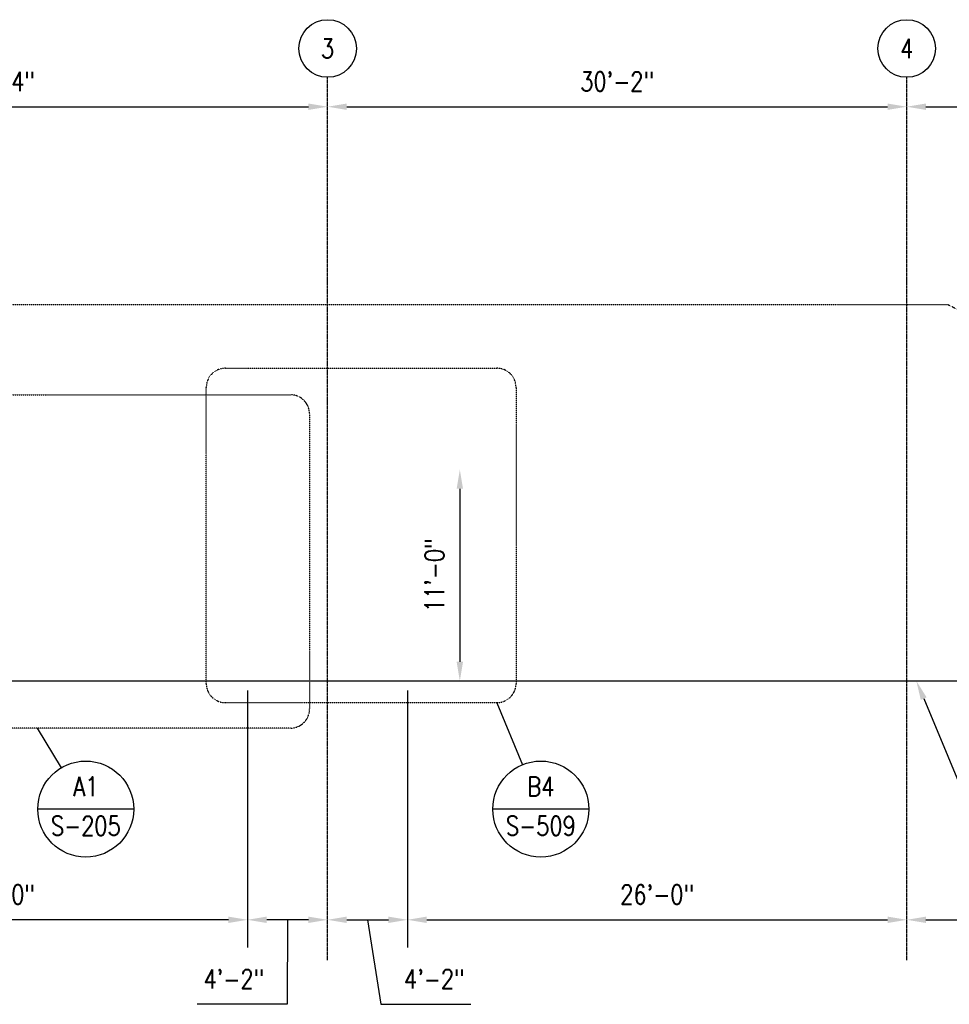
# Model space of a CAD drawing. Header units: inches. Extents: x -19977 to 26490, y -808 to 449.
# Tile 10 of 12: x 14 to 595, y -166 to 449. Entities that reach past the tile are written whole.
import ezdxf
from ezdxf import colors
from ezdxf.entities.mleader import LeaderData, LeaderLine
from ezdxf.enums import TextEntityAlignment as Align
from ezdxf.math import Vec2, Vec3

# ---------------------------------------------------------------- set-up
doc = ezdxf.new("R2010")
doc.units = ezdxf.units.IN
doc.header["$MEASUREMENT"] = 0
doc.header["$PDMODE"] = 2
doc.header["$PDSIZE"] = -10
doc.linetypes.add('CENTER2', pattern=[1.125, 0.75, -0.125, 0.125, -0.125])
doc.linetypes.add('Dash', pattern=[0.25, 0.125, -0.125])
doc.layers.add('A-WALL-HDLN', color=3, linetype='Dash', lineweight=18)
doc.layers.add('G-ANNO-REFR', color=2, linetype='Continuous', lineweight=35)
for name, color, linetype in [('S-ANNO-DIMS-C1', 1, 'Continuous'), ('S-ANNO-NOTE', 2, 'Continuous'), ('S-ANNO-NOTE-C1', 2, 'Continuous'), ('S-ANNO-SYMB', 2, 'Continuous'), ('S-ANNO-TEXT', 2, 'Continuous'), ('S-GRID', 1, 'CENTER2'), ('S-GRID-IDEN', 1, 'Continuous')]:
    doc.layers.add(name, color=color, linetype=linetype)
doc.styles.add('AEC_COMN_TITLE', font='romans.shx', dxfattribs={"width": 0.8, "height": 0.1875})
doc.styles.add('Annotative', font='romans.shx', dxfattribs={"width": 0.8, "height": 0.125})
doc.styles.add('ROMANS', font='romans.shx', dxfattribs={"width": 0.8})
doc.dimstyles.new('Annotative', dxfattribs={"dimscale": 0, "dimtxt": 0.125, "dimasz": 0.125, "dimexe": 0.18, "dimexo": 0.0625, "dimgap": 0.09, "dimtad": 1, "dimdec": 3, "dimzin": 3, "dimdsep": 46, "dimlunit": 4, "dimtxsty": 'Annotative', "dimcen": 0.09, "dimclrt": 2, "dimazin": 2, "dimtfac": 1, "dimtdec": 3, "dimtmove": 0, "dimatfit": 0, "dimfxl": 1, "dimtfill": 1, "dimfrac": 2, "dimtolj": 1, "dimtzin": 0, "dimarcsym": 0})

# ---------------------------------------------------------------- blocks, each defined once
blk = doc.blocks.new('Grid - Circle 3_8_-570341-ELEVATION _DOOR SIDE_')
at = {"layer": 'S-GRID-IDEN'}
blk.add_circle((604.08, 395.02), 18, dxfattribs=at)
blk = doc.blocks.new('*D10')
at = {"layer": 'Defpoints', "color": 0, "transparency": 16777216}
for p in [(206, 394.66), (-206, 278), (206, 278)]:
    blk.add_point(p, dxfattribs=at)
at = {"layer": 'S-ANNO-DIMS-C1', "color": 0, "lineweight": -2, "transparency": 16777216}
blk.add_line((-194, 394.66), (194, 394.66), dxfattribs=at)
at = {"layer": 'S-ANNO-DIMS-C1', "color": 0, "transparency": 16777216}
for points in [[(-194, 396.66), (-194, 392.66), (-206, 394.66)], [(194, 396.66), (194, 392.66), (206, 394.66)]]:
    blk.add_solid(points, dxfattribs=at)
at = {"layer": 'S-ANNO-DIMS-C1', "color": 2, "lineweight": -3, "transparency": 16777216, "insert": (0, 410.44), "char_height": 12, "width": 60.1647, "attachment_point": 5, "style": 'Annotative', "bg_fill": 3, "box_fill_scale": 1.25, "bg_fill_color": 256, "bg_fill_true_color": 13158600, "bg_fill_transparency": 0}
blk.add_mtext('\\A1;34\'-4"', dxfattribs=at)
blk = doc.blocks.new('*D11')
at = {"layer": 'Defpoints', "color": 0, "transparency": 16777216}
for p in [(568, 394.66), (206, 278), (568, 278)]:
    blk.add_point(p, dxfattribs=at)
at = {"layer": 'S-ANNO-DIMS-C1', "color": 0, "lineweight": -2, "transparency": 16777216}
blk.add_line((218, 394.66), (556, 394.66), dxfattribs=at)
at = {"layer": 'S-ANNO-DIMS-C1', "color": 0, "transparency": 16777216}
for points in [[(218, 396.66), (218, 392.66), (206, 394.66)], [(556, 396.66), (556, 392.66), (568, 394.66)]]:
    blk.add_solid(points, dxfattribs=at)
at = {"layer": 'S-ANNO-DIMS-C1', "color": 2, "lineweight": -3, "transparency": 16777216, "insert": (387, 410.44), "char_height": 12, "width": 60.1647, "attachment_point": 5, "style": 'Annotative', "bg_fill": 3, "box_fill_scale": 1.25, "bg_fill_color": 256, "bg_fill_true_color": 13158600, "bg_fill_transparency": 0}
blk.add_mtext('\\A1;30\'-2"', dxfattribs=at)
blk = doc.blocks.new('*D15')
at = {"layer": 'Defpoints', "color": 0, "transparency": 16777216}
for p in [(206, 36), (256, 36), (256, -113.24)]:
    blk.add_point(p, dxfattribs=at)
at = {"layer": 'S-ANNO-DIMS-C1', "color": 0, "lineweight": -2, "transparency": 16777216}
for p, q in [((256, 30), (256, -130.52)), ((218, -113.24), (244, -113.24)), ((231, -113.24), (239.38, -166.03)), ((239.38, -166.03), (295.52, -166.03))]:
    blk.add_line(p, q, dxfattribs=at)
at = {"layer": 'S-ANNO-DIMS-C1', "color": 0, "transparency": 16777216}
for points in [[(218, -111.24), (218, -115.24), (206, -113.24)], [(244, -111.24), (244, -115.24), (256, -113.24)]]:
    blk.add_solid(points, dxfattribs=at)
at = {"layer": 'S-ANNO-DIMS-C1', "color": 2, "lineweight": -3, "transparency": 16777216, "insert": (272.68, -150.25), "char_height": 12, "width": 49.3115, "attachment_point": 5, "style": 'Annotative'}
blk.add_mtext('\\A1;4\'-2"', dxfattribs=at)
blk = doc.blocks.new('*D16')
at = {"layer": 'Defpoints', "color": 0, "transparency": 16777216}
for p in [(256, 36), (568, 36), (568, -113.24)]:
    blk.add_point(p, dxfattribs=at)
at = {"layer": 'S-ANNO-DIMS-C1', "color": 0, "lineweight": -2, "transparency": 16777216}
blk.add_line((268, -113.24), (556, -113.24), dxfattribs=at)
at = {"layer": 'S-ANNO-DIMS-C1', "color": 0, "transparency": 16777216}
for points in [[(268, -111.24), (268, -115.24), (256, -113.24)], [(556, -111.24), (556, -115.24), (568, -113.24)]]:
    blk.add_solid(points, dxfattribs=at)
at = {"layer": 'S-ANNO-DIMS-C1', "color": 2, "lineweight": -3, "transparency": 16777216, "insert": (412, -97.46), "char_height": 12, "width": 60.1647, "attachment_point": 5, "style": 'Annotative', "bg_fill": 3, "box_fill_scale": 1.25, "bg_fill_color": 256, "bg_fill_true_color": 13158600, "bg_fill_transparency": 0}
blk.add_mtext('\\A1;26\'-0"', dxfattribs=at)
blk = doc.blocks.new('*D17')
at = {"layer": 'Defpoints', "color": 0, "transparency": 16777216}
for p in [(256.5, 168), (256, 36), (288.67, 36)]:
    blk.add_point(p, dxfattribs=at)
at = {"layer": 'S-ANNO-DIMS-C1', "color": 0, "lineweight": -2, "transparency": 16777216}
blk.add_line((288.67, 156), (288.67, 48), dxfattribs=at)
at = {"layer": 'S-ANNO-DIMS-C1', "color": 0, "transparency": 16777216}
for points in [[(286.67, 156), (290.67, 156), (288.67, 168)], [(286.67, 48), (290.67, 48), (288.67, 36)]]:
    blk.add_solid(points, dxfattribs=at)
at = {"layer": 'S-ANNO-DIMS-C1', "color": 2, "lineweight": -3, "transparency": 16777216, "insert": (272.88, 102), "char_height": 12, "width": 60.1647, "attachment_point": 5, "rotation": 90, "style": 'Annotative'}
blk.add_mtext('\\A1;11\'-0"', dxfattribs=at)
blk = doc.blocks.new('*D18')
at = {"layer": 'Defpoints', "color": 0, "transparency": 16777216}
for p in [(156, 36), (206, 36), (156, -113.24)]:
    blk.add_point(p, dxfattribs=at)
at = {"layer": 'S-ANNO-DIMS-C1', "color": 0, "lineweight": -2, "transparency": 16777216}
for p, q in [((156, 30), (156, -130.52)), ((194, -113.24), (168, -113.24)), ((181, -113.24), (180.7, -166.03)), ((180.7, -166.03), (124.56, -166.03))]:
    blk.add_line(p, q, dxfattribs=at)
at = {"layer": 'S-ANNO-DIMS-C1', "color": 0, "transparency": 16777216}
for points in [[(168, -111.24), (168, -115.24), (156, -113.24)], [(194, -111.24), (194, -115.24), (206, -113.24)]]:
    blk.add_solid(points, dxfattribs=at)
at = {"layer": 'S-ANNO-DIMS-C1', "color": 2, "lineweight": -3, "transparency": 16777216, "insert": (147.4, -150.25), "char_height": 12, "width": 49.3115, "attachment_point": 5, "style": 'Annotative'}
blk.add_mtext('\\A1;4\'-2"', dxfattribs=at)
blk = doc.blocks.new('*D19')
at = {"layer": 'Defpoints', "color": 0, "transparency": 16777216}
for p in [(-156, 36), (156, 36), (-156, -113.24)]:
    blk.add_point(p, dxfattribs=at)
at = {"layer": 'S-ANNO-DIMS-C1', "color": 0, "lineweight": -2, "transparency": 16777216}
blk.add_line((144, -113.24), (-144, -113.24), dxfattribs=at)
at = {"layer": 'S-ANNO-DIMS-C1', "color": 0, "transparency": 16777216}
for points in [[(-144, -111.24), (-144, -115.24), (-156, -113.24)], [(144, -111.24), (144, -115.24), (156, -113.24)]]:
    blk.add_solid(points, dxfattribs=at)
at = {"layer": 'S-ANNO-DIMS-C1', "color": 2, "lineweight": -3, "transparency": 16777216, "insert": (0, -97.46), "char_height": 12, "width": 60.1647, "attachment_point": 5, "style": 'Annotative', "bg_fill": 3, "box_fill_scale": 1.25, "bg_fill_color": 256, "bg_fill_true_color": 13158600, "bg_fill_transparency": 0}
blk.add_mtext('\\A1;26\'-0"', dxfattribs=at)
blk = doc.blocks.new('*D21')
at = {"layer": 'Defpoints', "color": 0, "transparency": 16777216}
for p in [(985, 394.66), (568, 278), (985, 278)]:
    blk.add_point(p, dxfattribs=at)
at = {"layer": 'S-ANNO-DIMS-C1', "color": 0, "lineweight": -2, "transparency": 16777216}
blk.add_line((580, 394.66), (973, 394.66), dxfattribs=at)
at = {"layer": 'S-ANNO-DIMS-C1', "color": 0, "transparency": 16777216}
for points in [[(580, 396.66), (580, 392.66), (568, 394.66)], [(973, 396.66), (973, 392.66), (985, 394.66)]]:
    blk.add_solid(points, dxfattribs=at)
at = {"layer": 'S-ANNO-DIMS-C1', "color": 2, "transparency": 16777216, "insert": (776.5, 410.44), "char_height": 12, "attachment_point": 5, "style": 'Annotative', "bg_fill": 3, "box_fill_scale": 1.25, "bg_fill_color": 256, "bg_fill_true_color": 13158600, "bg_fill_transparency": 0}
blk.add_mtext('\\A1;34\'-9"', dxfattribs=at)
blk = doc.blocks.new('Detail Callout AEC')
at = {"color": 0, "linetype": 'ByBlock', "lineweight": -3, "transparency": 16777216}
blk.add_line((0.25, 0), (-0.25, 0), dxfattribs=at)
blk.add_line((0.25, 0), (-0.25, 0), dxfattribs=at)
blk.add_circle((0, 0), 0.25, dxfattribs=at)
blk.add_circle((0, 0), 0.25, dxfattribs=at)
at = {"color": 0, "linetype": 'ByBlock', "lineweight": -3, "transparency": 16777216, "style": 'AEC_COMN_TITLE'}
for tag, p in [('VIEWNUMBER', (0, 0.0508)), ('VIEWNUMBER', (0, 0.0508)), ('SHEETNUMBER', (0, -0.1263)), ('SHEETNUMBER', (0, -0.1263))]:
    blk.add_attdef(tag, text='', height=0.0938, dxfattribs=at).set_placement(p, align=Align.CENTER)
blk = doc.blocks.new('*D29')
at = {"layer": 'Defpoints', "color": 0, "transparency": 16777216}
for p in [(568, 36), (1117, 6), (1117, -113.24)]:
    blk.add_point(p, dxfattribs=at)
at = {"layer": 'S-ANNO-DIMS-C1', "color": 0, "lineweight": -2, "transparency": 16777216}
for p, q in [((1117, 0), (1117, -130.52)), ((580, -113.24), (1105, -113.24))]:
    blk.add_line(p, q, dxfattribs=at)
at = {"layer": 'S-ANNO-DIMS-C1', "color": 0, "transparency": 16777216}
for points in [[(580, -111.24), (580, -115.24), (568, -113.24)], [(1105, -111.24), (1105, -115.24), (1117, -113.24)]]:
    blk.add_solid(points, dxfattribs=at)
at = {"layer": 'S-ANNO-DIMS-C1', "color": 2, "lineweight": -3, "transparency": 16777216, "insert": (842.5, -97.46), "char_height": 12, "width": 60.1647, "attachment_point": 5, "style": 'Annotative', "bg_fill": 3, "box_fill_scale": 1.25, "bg_fill_color": 256, "bg_fill_true_color": 13158600, "bg_fill_transparency": 0}
blk.add_mtext('\\A1;45\'-9"', dxfattribs=at)

msp = doc.modelspace()

# ---------------------------------------------------------------- linework, layer by layer
at = {"layer": 'S-ANNO-SYMB', "lineweight": -3}
msp.add_line((-1053.6938, 36), (1352.0407, 36), dxfattribs=at)
at = {"layer": 'S-GRID', "lineweight": -3}
for p, q in [((206, -138.5), (206, 413.02)), ((568, -138.5), (568, 413.02))]:
    msp.add_line(p, q, dxfattribs=at)

# ---------------------------------------------------------------- block references
at = {"layer": 'S-GRID-IDEN', "lineweight": -3}
for p in [(-398.0774, 36), (-36.0774, 36)]:
    msp.add_blockref('Grid - Circle 3_8_-570341-ELEVATION _DOOR SIDE_', p, dxfattribs=at)

# ---------------------------------------------------------------- texts
at = {"layer": 'S-ANNO-NOTE', "lineweight": -3, "char_height": 12, "width": 12, "attachment_point": 5, "style": 'Annotative'}
for s, insert in [('3', (206, 431.02)), ('4', (568, 431.02))]:
    msp.add_mtext(s, dxfattribs=dict(at, insert=insert))

# ---------------------------------------------------------------- dimensions: what is measured, and where the dimension line sits
at = {"layer": 'S-ANNO-DIMS-C1', "lineweight": -3}
for base, p2, picture, middle in [((156, -113.2408), (156, 36), '*D18', (172.0563, -166.028)), ((256, -113.2408), (256, 36), '*D15', (248.0243, -166.028))]:
    dim = msp.add_linear_dim(base=base, p1=(206, 36), p2=p2, dimstyle='Annotative', override={"dimpost": '\\X', "dimse1": 1, "dimtfill": 0}, dxfattribs=at)
    dim.commit()
    dim.dimension.update_dxf_attribs({"geometry": picture, "text_midpoint": middle, "dimtype": 160})

# ---------------------------------------------------------------- leaders
at = {"layer": 'S-ANNO-NOTE-C1', "lineweight": -3}
ml = msp.add_multileader_mtext('Standard', dxfattribs=at)
ml.set_content('HATCH INDICATES THE CONCRETE PROJECTED SURFACE FOR BEARING OR SEALING THE DOOR, TYP.', color=256, style='Annotative')
ml.set_leader_properties(color=1, linetype='ByLayer', lineweight=-1)
ml.build(insert=Vec2(0, 0))
ml.multileader.update_dxf_attribs({"text_right_attachment_type": 3, "dogleg_length": 0.125, "arrow_head_size": 12, "scale": 96})
ctx = ml.context
ctx.base_point, ctx.scale, ctx.char_height, ctx.arrow_head_size, ctx.landing_gap_size, ctx.plane_origin = Vec3(660.2595, -142.2614), 96, 12, 12, 8.64, Vec3(643.5439, -126.3751)
ctx.right_attachment = 3
notes = []
notes.append((ctx, [(1, (1, 1, 0), (648.2595, -142.2614), (1, 0), 12, [(0, [(574, 36)], 0, [])])]))
ctx.mtext.insert, ctx.mtext.width, ctx.mtext.flow_direction = Vec3(668.8995, -135.1186), 268.973862, 5
for ctx, leaders in notes:
    for number, flags, end, landing, length, lines in leaders:
        leader = LeaderData()
        leader.index, (leader.has_last_leader_line, leader.has_dogleg_vector, leader.attachment_direction) = number, flags
        leader.last_leader_point, leader.dogleg_vector, leader.dogleg_length = Vec3(end), Vec3(landing), length
        for number, points, colour, breaks in lines:
            line = LeaderLine()
            line.index, line.vertices, line.color, line.breaks = number, Vec3.list(points), colors.encode_raw_color(colour), breaks
            leader.lines.append(line)
        ctx.leaders.append(leader)

# ---------------------------------------------------------------- next in the draw order: dimensions: what is measured, and where the dimension line sits
at = {"layer": 'S-ANNO-DIMS-C1', "lineweight": -3}
for base, p1, p2, picture, middle in [((206, 394.6579), (-206, 278), (206, 278), '*D10', (0, 410.4408)), ((-156, -113.2408), (156, 36), (-156, 36), '*D19', (0, -97.4579)), ((568, -113.2408), (256, 36), (568, 36), '*D16', (412, -97.4579))]:
    dim = msp.add_linear_dim(base=base, p1=p1, p2=p2, dimstyle='Annotative', override={"dimpost": '\\X', "dimse1": 1, "dimse2": 1}, dxfattribs=at)
    dim.commit()
    dim.dimension.update_dxf_attribs({"geometry": picture, "text_midpoint": middle})

# ---------------------------------------------------------------- next in the draw order: linework, layer by layer
at = {"layer": 'A-WALL-HDLN', "lineweight": -3}
msp.add_lwpolyline([(1063.6304, 36), (593.6304, 271), (-593.6304, 271), (-1063.6304, 36)], dxfattribs=at)
at = {"layer": 'S-ANNO-SYMB', "lineweight": -3}
for p, q in [((311.8112, 22.3927), (327.8375, -16.3657)), ((24.4481, 6.4564), (39.392, -18.3829))]:
    msp.add_line(p, q, dxfattribs=at)
at = {"layer": 'S-ANNO-SYMB', "linetype": 'Dash', "lineweight": -3}
for points in [[(311.8112, 22.3927), (142.1834, 22.3927, -0.41421356), (130.1834, 34.3927), (130.1834, 219.2992, -0.41421356), (142.1834, 231.2992), (311.8112, 231.2992, -0.41421356), (323.8112, 219.2992), (323.8112, 34.3927, -0.41421356)], [(182.7302, 6.4564), (-226.5354, 6.4564, -0.41421356), (-238.5354, 18.4564), (-238.5354, 202.752, -0.41421356), (-226.5354, 214.752), (182.7302, 214.752, -0.41421356), (194.7302, 202.752), (194.7302, 18.4564, -0.41421356)]]:
    msp.add_lwpolyline(points, format="xyb", close=True, dxfattribs=at)

# ---------------------------------------------------------------- next in the draw order: block references
at = {"layer": 'G-ANNO-REFR', "lineweight": -3}
ref = msp.add_blockref('Detail Callout AEC', (54.8576, -44.0891), dxfattribs=dict(at, xscale=119.9997600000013, yscale=119.9997600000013, zscale=119.9997600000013))
ref.add_attrib('VIEWNUMBER', 'A1', dxfattribs={"layer": 'S-ANNO-TEXT', "color": 1, "transparency": 16777216, "height": 12, "style": 'ROMANS', "width": 0.8}).set_placement((54.8576, -39.5891), align=Align.BOTTOM_CENTER)
ref.add_attrib('SHEETNUMBER', 'S-205', dxfattribs={"layer": 'S-ANNO-TEXT', "color": 1, "transparency": 16777216, "height": 12, "style": 'ROMANS', "width": 0.8}).set_placement((54.8576, -60.5991), align=Align.CENTER)
ref = msp.add_blockref('Detail Callout AEC', (339.301, -44.0891), dxfattribs=dict(at, xscale=119.9997600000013, yscale=119.9997600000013, zscale=119.9997600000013))
ref.add_attrib('VIEWNUMBER', 'B4', dxfattribs={"layer": 'S-ANNO-TEXT', "color": 1, "transparency": 16777216, "height": 12, "style": 'ROMANS', "width": 0.8}).set_placement((339.301, -39.5891), align=Align.BOTTOM_CENTER)
ref.add_attrib('SHEETNUMBER', 'S-509', dxfattribs={"layer": 'S-ANNO-TEXT', "color": 1, "transparency": 16777216, "height": 12, "style": 'ROMANS', "width": 0.8}).set_placement((339.301, -60.5991), align=Align.CENTER)

# ---------------------------------------------------------------- next in the draw order: dimensions: what is measured, and where the dimension line sits
at = {"layer": 'S-ANNO-DIMS-C1', "lineweight": -3}
dim = msp.add_linear_dim(base=(568, 394.6579), p1=(206, 278), p2=(568, 278), dimstyle='Annotative', override={"dimpost": '\\X', "dimse1": 1, "dimse2": 1}, dxfattribs=at)
dim.commit()
dim.dimension.update_dxf_attribs({"geometry": '*D11', "text_midpoint": (387, 410.4408)})
dim = msp.add_linear_dim(base=(288.6667, 36), p1=(256.5, 168), p2=(256, 36), angle=90, dimstyle='Annotative', override={"dimpost": '\\X', "dimse1": 1, "dimse2": 1, "dimtfill": 0}, dxfattribs=at)
dim.commit()
dim.dimension.update_dxf_attribs({"geometry": '*D17', "text_midpoint": (272.8839, 102)})

# ---------------------------------------------------------------- next in the draw order: leaders
at = {"layer": 'S-ANNO-NOTE-C1', "lineweight": -3}
ml = msp.add_multileader_mtext('Standard', dxfattribs=at)
ml.set_content('8"%%C DRAIN', color=256, style='Annotative')
ml.set_leader_properties(color=1, linetype='ByLayer', lineweight=-1)
ml.build(insert=Vec2(0, 0))
ml.multileader.update_dxf_attribs({"text_right_attachment_type": 3, "dogleg_length": 0.125, "arrow_head_size": 12, "scale": 96})
ctx = ml.context
ctx.base_point, ctx.scale, ctx.char_height, ctx.arrow_head_size, ctx.landing_gap_size, ctx.plane_origin = Vec3(-764.179, -68.2171), 96, 12, 12, 8.64, Vec3(-616.0458, -28.4282)
ctx.right_attachment = 3
notes = []
notes.append((ctx, [(0, (1, 1, 0), (-663.1276, -70.5028), (-1, 0), 12, [(0, [(-616.0458, -28.4282)], 0, [])])]))
ctx.mtext.insert, ctx.mtext.width, ctx.mtext.flow_direction = Vec3(-755.539, -62.2171), 90.551639, 5
for ctx, leaders in notes:
    for number, flags, end, landing, length, lines in leaders:
        leader = LeaderData()
        leader.index, (leader.has_last_leader_line, leader.has_dogleg_vector, leader.attachment_direction) = number, flags
        leader.last_leader_point, leader.dogleg_vector, leader.dogleg_length = Vec3(end), Vec3(landing), length
        for number, points, colour, breaks in lines:
            line = LeaderLine()
            line.index, line.vertices, line.color, line.breaks = number, Vec3.list(points), colors.encode_raw_color(colour), breaks
            leader.lines.append(line)
        ctx.leaders.append(leader)

# ---------------------------------------------------------------- next in the draw order: dimensions: what is measured, and where the dimension line sits
at = {"layer": 'S-ANNO-DIMS-C1', "lineweight": -3}
dim = msp.add_linear_dim(base=(1117, -113.2408), p1=(568, 36), p2=(1117, 6), dimstyle='Annotative', override={"dimpost": '\\X', "dimse1": 1, "dimse2": 0}, dxfattribs=at)
dim.commit()
dim.dimension.update_dxf_attribs({"geometry": '*D29', "text_midpoint": (842.5, -97.4579)})

# ---------------------------------------------------------------- next in the draw order: leaders
at = {"layer": 'S-ANNO-NOTE-C1', "lineweight": -3}
ml = msp.add_multileader_mtext('Standard', dxfattribs=at)
ml.set_content('{\\C256;ALUM GUARDRAIL, (TYP)}', color=256, style='Annotative')
ml.set_leader_properties(color=1, linetype='ByLayer', lineweight=-1)
ml.build(insert=Vec2(0, 0))
ml.multileader.update_dxf_attribs({"text_right_attachment_type": 3, "dogleg_length": 0.125, "arrow_head_size": 12, "scale": 96})
ctx = ml.context
ctx.base_point, ctx.scale, ctx.char_height, ctx.arrow_head_size, ctx.landing_gap_size, ctx.plane_origin = Vec3(-427.9831, 350.194), 96, 12, 12, 8.64, Vec3(-486.0302, 413.7643)
ctx.right_attachment = 3
notes = []
notes.append((ctx, [(1, (1, 1, 0), (-439.9831, 350.194), (1, 0), 12, [(0, [(-464.5666, 320.25)], 0, [])])]))
ctx.mtext.insert, ctx.mtext.width, ctx.mtext.flow_direction = Vec3(-419.3431, 358.194), 195.586447, 5
for ctx, leaders in notes:
    for number, flags, end, landing, length, lines in leaders:
        leader = LeaderData()
        leader.index, (leader.has_last_leader_line, leader.has_dogleg_vector, leader.attachment_direction) = number, flags
        leader.last_leader_point, leader.dogleg_vector, leader.dogleg_length = Vec3(end), Vec3(landing), length
        for number, points, colour, breaks in lines:
            line = LeaderLine()
            line.index, line.vertices, line.color, line.breaks = number, Vec3.list(points), colors.encode_raw_color(colour), breaks
            leader.lines.append(line)
        ctx.leaders.append(leader)

# ---------------------------------------------------------------- next in the draw order: dimensions: what is measured, and where the dimension line sits
at = {"layer": 'S-ANNO-DIMS-C1'}
dim = msp.add_linear_dim(base=(985, 394.6579), p1=(568, 278), p2=(985, 278), dimstyle='Annotative', override={"dimpost": '\\X', "dimse1": 1, "dimse2": 1}, dxfattribs=at)
dim.commit()
dim.dimension.update_dxf_attribs({"geometry": '*D21', "text_midpoint": (776.5, 410.4408)})

doc.saveas('drawing.dxf')
